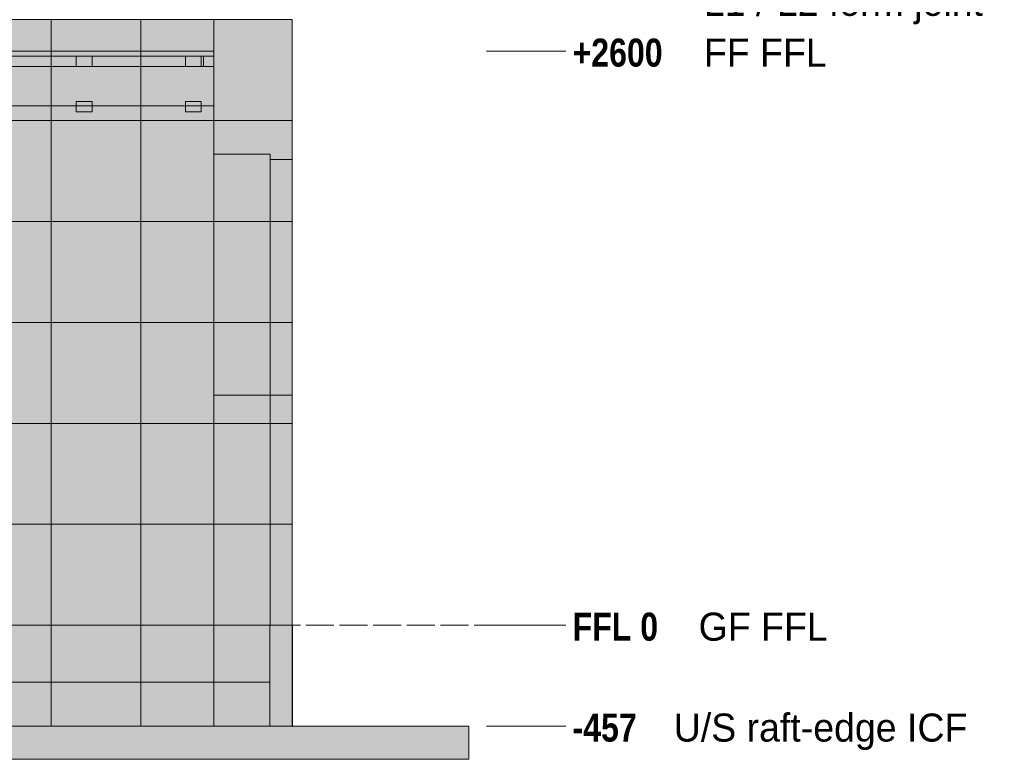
# Model space of a CAD drawing. Header units: millimetres. Extents: x 17 to 413, y 4 to 292.
# Tile 30 of 66: x 120 to 165, y 123 to 157. Entities that reach past the tile are written whole.
import ezdxf

# ---------------------------------------------------------------- set-up
doc = ezdxf.new("R2010")
doc.units = ezdxf.units.MM
doc.linetypes.add('DASHED', pattern=[1.524, 1.27, -0.254])
for name, color, linetype in [('FILL-BELOW', 7, 'Continuous'), ('FILL-EPS', 7, 'Continuous'), ('FILL-LIGHT', 7, 'Continuous'), ('FILL-TIMBER', 7, 'Continuous'), ('LINE-C_2E8C94', 7, 'Continuous'), ('LINE-C_337880', 7, 'Continuous'), ('LINE-INK', 7, 'Continuous'), ('LINE-STEEL', 7, 'Continuous'), ('LINE-STEEL-DASH', 7, 'DASHED'), ('LINE-STEEL_GREY', 7, 'Continuous'), ('LINE-TIMBER_DK', 7, 'Continuous'), ('TEXT-STEEL', 7, 'Continuous')]:
    doc.layers.add(name, color=color, linetype=linetype)
doc.styles.add('OpenSansCondensed-Bold', font='OpenSansCondensed-Bold.ttf')

msp = doc.modelspace()

# ---------------------------------------------------------------- hatches: boundary and pattern name
at = {"layer": 'FILL-BELOW', "true_color": 0x8c8c91}
h = msp.add_hatch(color=252, dxfattribs=at)
h.dxf.hatch_style = 1
h.paths.add_polyline_path([(56.098, 154.886), (56.098, 155.106), (80.098, 155.106), (104.098, 155.106), (128.099, 155.106), (128.901, 155.106), (128.901, 154.886), (128.099, 154.886), (104.098, 154.886), (80.098, 154.886), (56.098, 154.886)])
h = msp.add_hatch(color=252, dxfattribs=at)
h.dxf.hatch_style = 1
h.paths.add_polyline_path([(56.098, 155.106), (68.099, 155.106), (80.098, 155.106), (104.098, 155.106), (116.099, 155.106), (128.099, 155.106), (128.901, 155.106), (128.901, 154.886), (128.099, 154.886), (104.098, 154.886), (80.098, 154.886), (68.099, 154.886), (56.098, 154.886)])
h = msp.add_hatch(color=252, dxfattribs=at)
h.dxf.hatch_style = 1
h.paths.add_polyline_path([(56.098, 155.106), (68.099, 155.106), (92.099, 155.106), (116.099, 155.106), (128.099, 155.106), (128.901, 155.106), (128.901, 154.886), (116.099, 154.886), (92.099, 154.886), (68.099, 154.886), (56.098, 154.886)])
h = msp.add_hatch(color=252, dxfattribs=at)
h.dxf.hatch_style = 1
h.paths.add_polyline_path([(56.098, 155.106), (68.099, 155.106), (80.098, 155.106), (104.098, 155.106), (116.099, 155.106), (128.099, 155.106), (128.901, 155.106), (128.901, 154.886), (128.099, 154.886), (104.098, 154.886), (80.098, 154.886), (68.099, 154.886), (56.098, 154.886)])
h = msp.add_hatch(color=252, dxfattribs=at)
h.dxf.hatch_style = 1
h.paths.add_polyline_path([(56.098, 155.106), (68.099, 155.106), (92.099, 155.106), (116.099, 155.106), (128.099, 155.106), (128.901, 155.106), (128.901, 154.886), (116.099, 154.886), (92.099, 154.886), (68.099, 154.886), (56.098, 154.886)])
h = msp.add_hatch(color=252, dxfattribs=at)
h.dxf.hatch_style = 1
h.paths.add_polyline_path([(56.098, 155.106), (68.099, 155.106), (80.098, 155.106), (104.098, 155.106), (116.099, 155.106), (128.099, 155.106), (128.901, 155.106), (128.901, 154.886), (128.099, 154.886), (104.098, 154.886), (80.098, 154.886), (68.099, 154.886), (56.098, 154.886)])
h = msp.add_hatch(color=252, dxfattribs=at)
h.dxf.hatch_style = 1
h.paths.add_polyline_path([(56.098, 155.106), (68.099, 155.106), (92.099, 155.106), (116.099, 155.106), (128.099, 155.106), (128.901, 155.106), (128.901, 154.886), (116.099, 154.886), (92.099, 154.886), (68.099, 154.886), (56.098, 154.886)])
h = msp.add_hatch(color=252, dxfattribs=at)
h.dxf.hatch_style = 1
h.paths.add_polyline_path([(56.098, 155.106), (68.099, 155.106), (80.098, 155.106), (104.098, 155.106), (116.099, 155.106), (128.099, 155.106), (128.901, 155.106), (128.901, 154.886), (128.099, 154.886), (104.098, 154.886), (80.098, 154.886), (68.099, 154.886), (56.098, 154.886)])
h = msp.add_hatch(color=252, dxfattribs=at)
h.dxf.hatch_style = 1
h.paths.add_polyline_path([(56.098, 155.106), (68.099, 155.106), (92.099, 155.106), (116.099, 155.106), (128.099, 155.106), (128.901, 155.106), (128.901, 154.886), (116.099, 154.886), (92.099, 154.886), (68.099, 154.886), (56.098, 154.886)])
h = msp.add_hatch(color=252, dxfattribs=at)
h.dxf.hatch_style = 1
h.paths.add_polyline_path([(56.098, 155.106), (116.099, 155.106), (128.901, 155.106), (128.901, 154.886), (68.099, 154.886), (56.098, 154.886)])
h = msp.add_hatch(color=252, dxfattribs=at)
h.dxf.hatch_style = 1
h.paths.add_polyline_path([(56.098, 154.886), (56.098, 155.106), (80.098, 155.106), (104.098, 155.106), (128.099, 155.106), (128.901, 155.106), (128.901, 154.886), (128.099, 154.886), (104.098, 154.886), (80.098, 154.886), (56.098, 154.886)])
h = msp.add_hatch(color=252, dxfattribs=at)
h.dxf.hatch_style = 1
h.paths.add_polyline_path([(56.098, 155.106), (68.099, 155.106), (92.099, 155.106), (116.099, 155.106), (128.099, 155.106), (128.901, 155.106), (128.901, 154.886), (116.099, 154.886), (92.099, 154.886), (68.099, 154.886), (56.098, 154.886)])
h = msp.add_hatch(color=252, dxfattribs=at)
h.dxf.hatch_style = 1
h.paths.add_polyline_path([(56.098, 155.106), (68.099, 155.106), (80.098, 155.106), (104.098, 155.106), (116.099, 155.106), (128.099, 155.106), (128.901, 155.106), (128.901, 154.886), (128.099, 154.886), (104.098, 154.886), (80.098, 154.886), (68.099, 154.886), (56.098, 154.886)])
h = msp.add_hatch(color=252, dxfattribs=at)
h.dxf.hatch_style = 1
h.paths.add_polyline_path([(56.098, 155.106), (68.099, 155.106), (92.099, 155.106), (116.099, 155.106), (128.099, 155.106), (128.901, 155.106), (128.901, 154.886), (116.099, 154.886), (92.099, 154.886), (68.099, 154.886), (56.098, 154.886)])
h = msp.add_hatch(color=252, dxfattribs=at)
h.dxf.hatch_style = 1
h.paths.add_polyline_path([(56.098, 155.106), (68.099, 155.106), (80.098, 155.106), (104.098, 155.106), (116.099, 155.106), (128.099, 155.106), (128.901, 155.106), (128.901, 154.886), (128.099, 154.886), (104.098, 154.886), (80.098, 154.886), (68.099, 154.886), (56.098, 154.886)])
h = msp.add_hatch(color=252, dxfattribs=at)
h.dxf.hatch_style = 1
h.paths.add_polyline_path([(56.098, 155.106), (68.099, 155.106), (92.099, 155.106), (116.099, 155.106), (128.099, 155.106), (128.901, 155.106), (128.901, 154.886), (116.099, 154.886), (92.099, 154.886), (68.099, 154.886), (56.098, 154.886)])
h = msp.add_hatch(color=252, dxfattribs=at)
h.dxf.hatch_style = 1
h.paths.add_polyline_path([(56.098, 155.106), (68.099, 155.106), (80.098, 155.106), (104.098, 155.106), (116.099, 155.106), (128.099, 155.106), (128.901, 155.106), (128.901, 154.886), (128.099, 154.886), (104.098, 154.886), (80.098, 154.886), (68.099, 154.886), (56.098, 154.886)])
h = msp.add_hatch(color=252, dxfattribs=at)
h.dxf.hatch_style = 1
h.paths.add_polyline_path([(56.098, 155.106), (68.099, 155.106), (92.099, 155.106), (116.099, 155.106), (128.099, 155.106), (128.901, 155.106), (128.901, 154.886), (116.099, 154.886), (92.099, 154.886), (68.099, 154.886), (56.098, 154.886)])
h = msp.add_hatch(color=252, dxfattribs=at)
h.dxf.hatch_style = 1
h.paths.add_polyline_path([(56.098, 155.106), (68.099, 155.106), (80.098, 155.106), (104.098, 155.106), (116.099, 155.106), (128.099, 155.106), (128.901, 155.106), (128.901, 154.886), (128.099, 154.886), (104.098, 154.886), (80.098, 154.886), (68.099, 154.886), (56.098, 154.886)])
h = msp.add_hatch(color=252, dxfattribs=at)
h.dxf.hatch_style = 1
h.paths.add_polyline_path([(56.098, 155.106), (116.099, 155.106), (128.901, 155.106), (128.901, 154.886), (68.099, 154.886), (56.098, 154.886)])
h = msp.add_hatch(color=252, dxfattribs=at)
h.dxf.hatch_style = 1
h.paths.add_polyline_path([(95.322, 155.106), (116.099, 155.106), (128.099, 155.106), (128.901, 155.106), (128.901, 154.886), (116.099, 154.886), (104.098, 154.886), (95.322, 154.886)])
h = msp.add_hatch(color=252, dxfattribs=at)
h.dxf.hatch_style = 1
h.paths.add_polyline_path([(95.322, 155.106), (116.099, 155.106), (128.099, 155.106), (128.901, 155.106), (128.901, 154.886), (116.099, 154.886), (104.098, 154.886), (95.322, 154.886)])
at = {"layer": 'FILL-EPS', "true_color": 0xccffff}
h = msp.add_hatch(color=7, dxfattribs=at)
h.dxf.hatch_style = 1
h.paths.add_polyline_path([(56.098, 129.106), (56.098, 156.538), (128.901, 156.538), (128.901, 129.106)])
h = msp.add_hatch(color=7, dxfattribs=at)
h.dxf.hatch_style = 1
h.paths.add_polyline_path([(56.098, 156.538), (128.901, 156.538), (128.901, 129.106), (56.098, 129.106)])
h = msp.add_hatch(color=7, dxfattribs=at)
h.dxf.hatch_style = 1
h.paths.add_polyline_path([(56.101, 129.106), (56.101, 156.538), (128.899, 156.538), (128.899, 129.106)])
h = msp.add_hatch(color=7, dxfattribs=at)
h.dxf.hatch_style = 1
h.paths.add_polyline_path([(56.101, 156.538), (128.899, 156.538), (128.899, 129.106), (56.101, 129.106)])
h = msp.add_hatch(color=7, dxfattribs=at)
h.dxf.hatch_style = 1
h.paths.add_polyline_path([(56.101, 129.106), (56.101, 156.538), (128.899, 156.538), (128.899, 129.106)])
h = msp.add_hatch(color=7, dxfattribs=at)
h.dxf.hatch_style = 1
h.paths.add_polyline_path([(56.101, 156.538), (128.899, 156.538), (128.899, 129.106), (56.101, 129.106)])
h = msp.add_hatch(color=7, dxfattribs=at)
h.dxf.hatch_style = 1
h.paths.add_polyline_path([(128.899, 156.554), (128.901, 156.538), (132.457, 156.538), (132.457, 129.106), (128.901, 129.106), (128.899, 129.106), (128.899, 156.538), (128.899, 156.538), (128.899, 156.554)])
h = msp.add_hatch(color=7, dxfattribs=at)
h.dxf.hatch_style = 1
h.paths.add_polyline_path([(128.899, 129.106), (128.899, 156.538), (132.457, 156.538), (132.457, 129.106)])
h = msp.add_hatch(color=7, dxfattribs=at)
h.dxf.hatch_style = 1
h.paths.add_polyline_path([(128.899, 129.09), (128.899, 129.09), (128.899, 156.538), (128.901, 156.538), (132.457, 156.538), (132.457, 129.106), (128.901, 129.106)])
h = msp.add_hatch(color=7, dxfattribs=at)
h.dxf.hatch_style = 1
h.paths.add_polyline_path([(128.901, 156.538), (128.901, 156.522), (128.901, 156.522), (128.899, 156.522), (128.899, 156.522)])
h = msp.add_hatch(color=7, dxfattribs=at)
h.dxf.hatch_style = 1
h.paths.add_polyline_path([(128.899, 156.538), (132.457, 156.538), (132.457, 129.106), (128.899, 129.106)])
h = msp.add_hatch(color=7, dxfattribs=at)
h.dxf.hatch_style = 1
h.paths.add_polyline_path([(128.901, 129.106), (128.901, 156.538), (132.457, 156.538), (132.457, 129.106)])
h = msp.add_hatch(color=7, dxfattribs=at)
h.dxf.hatch_style = 1
h.paths.add_polyline_path([(128.901, 156.538), (132.457, 156.538), (132.457, 129.106), (128.901, 129.106)])
h = msp.add_hatch(color=7, dxfattribs=at)
h.dxf.hatch_style = 1
h.paths.add_polyline_path([(128.901, 150.447), (131.452, 150.447), (131.452, 139.524), (128.901, 139.524)])
h = msp.add_hatch(color=7, dxfattribs=at)
h.dxf.hatch_style = 1
h.paths.add_polyline_path([(128.901, 139.524), (128.901, 150.447), (131.452, 150.447), (131.452, 139.524)])
h = msp.add_hatch(color=7, dxfattribs=at)
h.dxf.hatch_style = 1
h.paths.add_polyline_path([(128.901, 150.447), (131.452, 150.447), (131.452, 139.524), (128.901, 139.524)])
h = msp.add_hatch(color=7, dxfattribs=at)
h.dxf.hatch_style = 1
h.paths.add_polyline_path([(128.901, 139.524), (128.901, 150.447), (131.452, 150.447), (131.452, 139.524)])
h = msp.add_hatch(color=7, dxfattribs=at)
h.dxf.hatch_style = 1
h.paths.add_polyline_path([(128.901, 150.447), (131.452, 150.447), (131.452, 129.106), (128.901, 129.106)])
h = msp.add_hatch(color=7, dxfattribs=at)
h.dxf.hatch_style = 1
h.paths.add_polyline_path([(128.901, 129.106), (128.901, 150.447), (131.452, 150.447), (131.452, 129.106)])
h = msp.add_hatch(color=7, dxfattribs=at)
h.dxf.hatch_style = 1
h.paths.add_polyline_path([(128.901, 150.447), (131.452, 150.447), (131.452, 129.106), (128.901, 129.106)])
h = msp.add_hatch(color=7, dxfattribs=at)
h.dxf.hatch_style = 1
h.paths.add_polyline_path([(128.901, 129.106), (128.901, 150.447), (131.452, 150.447), (131.452, 129.106)])
h = msp.add_hatch(color=7, dxfattribs=at)
h.dxf.hatch_style = 1
h.paths.add_polyline_path([(128.901, 150.447), (131.452, 150.447), (131.452, 139.524), (128.901, 139.524)])
h = msp.add_hatch(color=7, dxfattribs=at)
h.dxf.hatch_style = 1
h.paths.add_polyline_path([(128.901, 139.524), (128.901, 150.447), (131.452, 150.447), (131.452, 139.524)])
h = msp.add_hatch(color=7, dxfattribs=at)
h.dxf.hatch_style = 1
h.paths.add_polyline_path([(128.901, 150.447), (131.452, 150.447), (131.452, 139.524), (128.901, 139.524)])
h = msp.add_hatch(color=7, dxfattribs=at)
h.dxf.hatch_style = 1
h.paths.add_polyline_path([(128.901, 139.524), (128.901, 150.447), (131.452, 150.447), (131.452, 139.524)])
h = msp.add_hatch(color=7, dxfattribs=at)
h.dxf.hatch_style = 1
h.paths.add_polyline_path([(131.452, 150.197), (132.457, 150.197), (132.457, 139.524), (131.452, 139.524)])
h = msp.add_hatch(color=7, dxfattribs=at)
h.dxf.hatch_style = 1
h.paths.add_polyline_path([(131.452, 139.524), (131.452, 150.197), (132.457, 150.197), (132.457, 139.524)])
h = msp.add_hatch(color=7, dxfattribs=at)
h.dxf.hatch_style = 1
h.paths.add_polyline_path([(131.452, 150.197), (132.457, 150.197), (132.457, 139.524), (131.452, 139.524)])
h = msp.add_hatch(color=7, dxfattribs=at)
h.dxf.hatch_style = 1
h.paths.add_polyline_path([(131.452, 139.524), (131.452, 150.197), (132.457, 150.197), (132.457, 139.524)])
h = msp.add_hatch(color=7, dxfattribs=at)
h.dxf.hatch_style = 1
h.paths.add_polyline_path([(131.452, 150.197), (132.457, 150.197), (132.457, 129.106), (131.452, 129.106)])
h = msp.add_hatch(color=7, dxfattribs=at)
h.dxf.hatch_style = 1
h.paths.add_polyline_path([(131.452, 129.106), (131.452, 150.197), (132.457, 150.197), (132.457, 129.106)])
h = msp.add_hatch(color=7, dxfattribs=at)
h.dxf.hatch_style = 1
h.paths.add_polyline_path([(131.452, 150.197), (132.457, 150.197), (132.457, 129.106), (131.452, 129.106)])
h = msp.add_hatch(color=7, dxfattribs=at)
h.dxf.hatch_style = 1
h.paths.add_polyline_path([(131.452, 129.106), (131.452, 150.197), (132.457, 150.197), (132.457, 129.106)])
h = msp.add_hatch(color=7, dxfattribs=at)
h.dxf.hatch_style = 1
h.paths.add_polyline_path([(131.452, 150.197), (132.457, 150.197), (132.457, 139.524), (131.452, 139.524)])
h = msp.add_hatch(color=7, dxfattribs=at)
h.dxf.hatch_style = 1
h.paths.add_polyline_path([(131.452, 139.524), (131.452, 150.197), (132.457, 150.197), (132.457, 139.524)])
h = msp.add_hatch(color=7, dxfattribs=at)
h.dxf.hatch_style = 1
h.paths.add_polyline_path([(131.452, 150.197), (132.457, 150.197), (132.457, 139.524), (131.452, 139.524)])
h = msp.add_hatch(color=7, dxfattribs=at)
h.dxf.hatch_style = 1
h.paths.add_polyline_path([(131.452, 139.524), (131.452, 150.197), (132.457, 150.197), (132.457, 139.524)])
h = msp.add_hatch(color=7, dxfattribs=at)
h.dxf.hatch_style = 1
h.paths.add_polyline_path([(56.101, 124.534), (56.101, 129.106), (128.899, 129.106), (128.899, 124.534), (56.101, 124.534)])
h = msp.add_hatch(color=7, dxfattribs=at)
h.dxf.hatch_style = 1
h.paths.add_polyline_path([(56.101, 129.106), (57.096, 129.106), (57.116, 129.106), (128.899, 129.106), (128.899, 124.534), (57.116, 124.534), (56.101, 124.534)])
h = msp.add_hatch(color=7, dxfattribs=at)
h.dxf.hatch_style = 1
h.paths.add_polyline_path([(56.101, 124.534), (56.101, 129.106), (57.117, 129.106), (128.899, 129.106), (128.899, 124.534), (57.117, 124.534)])
h = msp.add_hatch(color=7, dxfattribs=at)
h.dxf.hatch_style = 1
h.paths.add_polyline_path([(56.101, 129.106), (128.899, 129.106), (128.899, 124.534), (56.101, 124.534)])
h = msp.add_hatch(color=7, dxfattribs=at)
h.dxf.hatch_style = 1
h.paths.add_polyline_path([(128.899, 124.534), (128.899, 129.106), (132.457, 129.106), (132.457, 124.534)])
h = msp.add_hatch(color=7, dxfattribs=at)
h.dxf.hatch_style = 1
h.paths.add_polyline_path([(128.899, 129.106), (131.441, 129.106), (131.441, 124.534), (128.899, 124.534)])
h = msp.add_hatch(color=7, dxfattribs=at)
h.dxf.hatch_style = 1
h.paths.add_polyline_path([(128.899, 124.534), (128.899, 129.106), (131.441, 129.106), (131.441, 124.534)])
h = msp.add_hatch(color=7, dxfattribs=at)
h.dxf.hatch_style = 1
h.paths.add_polyline_path([(128.899, 129.106), (132.457, 129.106), (132.457, 124.534), (128.899, 124.534)])
h = msp.add_hatch(color=7, dxfattribs=at)
h.dxf.hatch_style = 1
h.paths.add_polyline_path([(131.441, 129.106), (132.457, 129.106), (132.457, 124.534), (131.441, 124.534)])
h = msp.add_hatch(color=7, dxfattribs=at)
h.dxf.hatch_style = 1
h.paths.add_polyline_path([(131.441, 124.534), (131.441, 129.106), (132.457, 129.106), (132.457, 124.534)])
h = msp.add_hatch(color=7, dxfattribs=at)
h.dxf.hatch_style = 1
h.paths.add_polyline_path([(131.441, 129.106), (132.457, 129.106), (132.457, 124.534), (131.441, 124.534)])
h = msp.add_hatch(color=7, dxfattribs=at)
h.dxf.hatch_style = 1
h.paths.add_polyline_path([(131.441, 124.534), (131.441, 129.106), (132.457, 129.106), (132.457, 124.534)])
at = {"layer": 'FILL-EPS', "true_color": 0xc0f0f0}
h = msp.add_hatch(color=254, dxfattribs=at)
h.dxf.hatch_style = 1
h.paths.add_polyline_path([(132.457, 129.106), (132.457, 129.106), (132.457, 129.122), (132.46, 129.122), (132.46, 129.106), (132.466, 129.106), (132.466, 124.534), (132.466, 124.518), (132.46, 124.518), (132.46, 124.534), (132.457, 124.534), (132.457, 129.106)])
h = msp.add_hatch(color=254, dxfattribs=at)
h.dxf.hatch_style = 1
h.paths.add_polyline_path([(132.457, 124.534), (132.457, 129.106), (132.466, 129.106), (132.466, 124.534)])
at = {"layer": 'FILL-LIGHT', "true_color": 0xdbdbde}
h = msp.add_hatch(color=254, dxfattribs=at)
h.dxf.hatch_style = 1
h.paths.add_polyline_path([(53.559, 126.534), (53.559, 129.106), (131.441, 129.106), (131.441, 126.534)])
h = msp.add_hatch(color=254, dxfattribs=at)
h.dxf.hatch_style = 1
h.paths.add_polyline_path([(53.559, 129.106), (131.441, 129.106), (131.441, 126.534), (53.559, 126.534)])
h = msp.add_hatch(color=254, dxfattribs=at)
h.dxf.hatch_style = 1
h.paths.add_polyline_path([(44.542, 123.034), (44.542, 124.534), (140.458, 124.534), (140.458, 123.034)])
h = msp.add_hatch(color=254, dxfattribs=at)
h.dxf.hatch_style = 1
h.paths.add_polyline_path([(44.542, 124.534), (140.458, 124.534), (140.458, 123.034), (44.542, 123.034)])
at = {"layer": 'FILL-TIMBER', "true_color": 0xedd6a8}
h = msp.add_hatch(color=41, dxfattribs=at)
h.dxf.hatch_style = 1
h.paths.add_polyline_path([(56.098, 154.886), (56.569, 154.886), (56.569, 154.416), (128.431, 154.416), (128.431, 154.886), (128.901, 154.886), (128.901, 154.416), (128.901, 153.386), (128.901, 152.636), (56.098, 152.636)])
h = msp.add_hatch(color=41, dxfattribs=at)
h.dxf.hatch_style = 1
h.paths.add_polyline_path([(56.098, 153.386), (56.098, 154.416), (56.098, 154.886), (56.569, 154.886), (56.569, 154.416), (128.431, 154.416), (128.431, 154.886), (128.901, 154.886), (128.901, 152.636), (56.098, 152.636)])
h = msp.add_hatch(color=41, dxfattribs=at)
h.dxf.hatch_style = 1
h.paths.add_polyline_path([(95.322, 154.416), (128.431, 154.416), (128.431, 154.886), (128.901, 154.886), (128.901, 152.636), (95.322, 152.636)])
h = msp.add_hatch(color=41, dxfattribs=at)
h.dxf.hatch_style = 1
h.paths.add_polyline_path([(95.322, 152.636), (95.322, 154.416), (128.431, 154.416), (128.431, 154.886), (128.901, 154.886), (128.901, 154.416), (128.901, 153.386), (128.901, 152.636)])
h = msp.add_hatch(color=41, dxfattribs=at)
h.dxf.hatch_style = 1
h.paths.add_polyline_path([(122.668, 154.416), (122.668, 154.886), (123.388, 154.886), (123.388, 154.416)])
h = msp.add_hatch(color=41, dxfattribs=at)
h.dxf.hatch_style = 1
h.paths.add_polyline_path([(122.668, 154.886), (123.388, 154.886), (123.388, 154.416), (122.668, 154.416)])
h = msp.add_hatch(color=41, dxfattribs=at)
h.dxf.hatch_style = 1
h.paths.add_polyline_path([(122.668, 154.416), (122.668, 154.886), (123.388, 154.886), (123.388, 154.416)])
h = msp.add_hatch(color=41, dxfattribs=at)
h.dxf.hatch_style = 1
h.paths.add_polyline_path([(122.668, 154.886), (123.388, 154.886), (123.388, 154.416), (122.668, 154.416)])
h = msp.add_hatch(color=41, dxfattribs=at)
h.dxf.hatch_style = 1
h.paths.add_polyline_path([(122.668, 154.416), (122.668, 154.886), (123.388, 154.886), (123.388, 154.416)])
h = msp.add_hatch(color=41, dxfattribs=at)
h.dxf.hatch_style = 1
h.paths.add_polyline_path([(122.668, 154.416), (122.668, 154.886), (123.388, 154.886), (123.388, 154.416)])
h = msp.add_hatch(color=41, dxfattribs=at)
h.dxf.hatch_style = 1
h.paths.add_polyline_path([(122.668, 154.886), (123.388, 154.886), (123.388, 154.416), (122.668, 154.416)])
h = msp.add_hatch(color=41, dxfattribs=at)
h.dxf.hatch_style = 1
h.paths.add_polyline_path([(127.612, 154.416), (127.612, 154.886), (128.332, 154.886), (128.332, 154.416)])
h = msp.add_hatch(color=41, dxfattribs=at)
h.dxf.hatch_style = 1
h.paths.add_polyline_path([(127.612, 154.886), (128.332, 154.886), (128.332, 154.416), (127.612, 154.416)])
h = msp.add_hatch(color=41, dxfattribs=at)
h.dxf.hatch_style = 1
h.paths.add_polyline_path([(127.612, 154.416), (127.612, 154.886), (128.332, 154.886), (128.332, 154.416)])
h = msp.add_hatch(color=41, dxfattribs=at)
h.dxf.hatch_style = 1
h.paths.add_polyline_path([(127.612, 154.886), (128.332, 154.886), (128.332, 154.416), (127.612, 154.416)])
h = msp.add_hatch(color=41, dxfattribs=at)
h.dxf.hatch_style = 1
h.paths.add_polyline_path([(127.612, 154.416), (127.612, 154.886), (128.332, 154.886), (128.332, 154.416)])
h = msp.add_hatch(color=41, dxfattribs=at)
h.dxf.hatch_style = 1
h.paths.add_polyline_path([(127.612, 154.416), (127.612, 154.886), (128.332, 154.886), (128.332, 154.416)])
h = msp.add_hatch(color=41, dxfattribs=at)
h.dxf.hatch_style = 1
h.paths.add_polyline_path([(127.612, 154.886), (128.332, 154.886), (128.332, 154.416), (127.612, 154.416)])
h = msp.add_hatch(color=41, dxfattribs=at)
h.dxf.hatch_style = 1
h.paths.add_polyline_path([(56.098, 154.416), (128.901, 154.416), (128.901, 152.636), (56.098, 152.636)])
h = msp.add_hatch(color=41, dxfattribs=at)
h.dxf.hatch_style = 1
h.paths.add_polyline_path([(56.098, 152.636), (56.098, 154.416), (128.901, 154.416), (128.901, 152.636)])
h = msp.add_hatch(color=41, dxfattribs=at)
h.dxf.hatch_style = 1
h.paths.add_polyline_path([(95.322, 152.636), (95.322, 154.416), (128.901, 154.416), (128.901, 152.636)])
h = msp.add_hatch(color=41, dxfattribs=at)
h.dxf.hatch_style = 1
h.paths.add_polyline_path([(95.322, 154.416), (128.901, 154.416), (128.901, 152.636), (95.322, 152.636)])
h = msp.add_hatch(color=41, dxfattribs=at)
h.dxf.hatch_style = 1
h.paths.add_polyline_path([(122.668, 152.356), (122.668, 152.826), (123.388, 152.826), (123.388, 152.356)])
h = msp.add_hatch(color=41, dxfattribs=at)
h.dxf.hatch_style = 1
h.paths.add_polyline_path([(122.668, 152.826), (123.388, 152.826), (123.388, 152.356), (122.668, 152.356)])
h = msp.add_hatch(color=41, dxfattribs=at)
h.dxf.hatch_style = 1
h.paths.add_polyline_path([(122.668, 152.356), (122.668, 152.826), (123.388, 152.826), (123.388, 152.356)])
h = msp.add_hatch(color=41, dxfattribs=at)
h.dxf.hatch_style = 1
h.paths.add_polyline_path([(122.668, 152.826), (123.388, 152.826), (123.388, 152.356), (122.668, 152.356)])
h = msp.add_hatch(color=41, dxfattribs=at)
h.dxf.hatch_style = 1
h.paths.add_polyline_path([(122.668, 152.356), (122.668, 152.826), (123.388, 152.826), (123.388, 152.356)])
h = msp.add_hatch(color=41, dxfattribs=at)
h.dxf.hatch_style = 1
h.paths.add_polyline_path([(122.668, 152.356), (122.668, 152.826), (123.388, 152.826), (123.388, 152.356)])
h = msp.add_hatch(color=41, dxfattribs=at)
h.dxf.hatch_style = 1
h.paths.add_polyline_path([(122.668, 152.826), (123.388, 152.826), (123.388, 152.356), (122.668, 152.356)])
h = msp.add_hatch(color=41, dxfattribs=at)
h.dxf.hatch_style = 1
h.paths.add_polyline_path([(127.612, 152.356), (127.612, 152.826), (128.332, 152.826), (128.332, 152.356)])
h = msp.add_hatch(color=41, dxfattribs=at)
h.dxf.hatch_style = 1
h.paths.add_polyline_path([(127.612, 152.826), (128.332, 152.826), (128.332, 152.356), (127.612, 152.356)])
h = msp.add_hatch(color=41, dxfattribs=at)
h.dxf.hatch_style = 1
h.paths.add_polyline_path([(127.612, 152.356), (127.612, 152.826), (128.332, 152.826), (128.332, 152.356)])
h = msp.add_hatch(color=41, dxfattribs=at)
h.dxf.hatch_style = 1
h.paths.add_polyline_path([(127.612, 152.826), (128.332, 152.826), (128.332, 152.356), (127.612, 152.356)])
h = msp.add_hatch(color=41, dxfattribs=at)
h.dxf.hatch_style = 1
h.paths.add_polyline_path([(127.612, 152.356), (127.612, 152.826), (128.332, 152.826), (128.332, 152.356)])
h = msp.add_hatch(color=41, dxfattribs=at)
h.dxf.hatch_style = 1
h.paths.add_polyline_path([(127.612, 152.356), (127.612, 152.826), (128.332, 152.826), (128.332, 152.356)])
h = msp.add_hatch(color=41, dxfattribs=at)
h.dxf.hatch_style = 1
h.paths.add_polyline_path([(127.612, 152.826), (128.332, 152.826), (128.332, 152.356), (127.612, 152.356)])

# ---------------------------------------------------------------- linework, layer by layer
at = {"layer": 'LINE-C_2E8C94', "lineweight": 5}
for points in [[(56.098, 129.106), (56.098, 156.538), (128.901, 156.538), (128.901, 156.538), (128.901, 156.538), (128.901, 129.106)], [(56.098, 156.538), (128.901, 156.538), (128.901, 129.106), (56.098, 129.106)], [(56.101, 129.106), (56.101, 129.106), (56.101, 156.538), (128.899, 156.538), (128.899, 156.538), (128.899, 156.538), (128.899, 129.106)], [(56.101, 156.538), (128.899, 156.538), (128.899, 129.106), (128.899, 129.106), (128.899, 129.106), (56.101, 129.106)], [(56.101, 129.106), (56.101, 129.106), (56.101, 156.538), (128.899, 156.538), (128.899, 156.538), (128.899, 156.538), (128.899, 129.106)], [(56.101, 156.538), (128.899, 156.538), (128.899, 129.106), (128.899, 129.106), (128.899, 129.106), (56.101, 129.106)], [(128.899, 156.554), (128.901, 156.538), (132.457, 156.538), (132.457, 129.106), (132.457, 129.106), (132.457, 129.106), (128.901, 129.106), (128.901, 129.106), (128.901, 129.106), (128.899, 129.106), (128.899, 156.538), (128.899, 156.538), (128.899, 156.538), (128.899, 156.554)], [(128.899, 129.106), (128.899, 156.538), (132.457, 156.538), (132.457, 129.106)], [(128.899, 129.09), (128.899, 129.09), (128.899, 156.538), (128.901, 156.538), (128.901, 156.538), (128.901, 156.538), (132.457, 156.538), (132.457, 156.538), (132.457, 129.106), (128.901, 129.106)], [(128.901, 156.538), (128.901, 156.522), (128.901, 156.522), (128.899, 156.522), (128.899, 156.522)], [(128.899, 156.538), (132.457, 156.538), (132.457, 129.106), (128.899, 129.106)], [(128.901, 129.106), (128.901, 129.106), (128.901, 156.538), (132.457, 156.538), (132.457, 156.538), (132.457, 129.106)], [(128.901, 156.538), (132.457, 156.538), (132.457, 129.106), (132.457, 129.106), (128.901, 129.106), (128.901, 156.538)], [(128.901, 150.447), (131.452, 150.447), (131.452, 139.524), (128.901, 139.524)], [(128.901, 139.524), (128.901, 150.447), (131.452, 150.447), (131.452, 139.524)], [(128.901, 150.447), (131.452, 150.447), (131.452, 139.524), (128.901, 139.524)], [(128.901, 139.524), (128.901, 150.447), (131.452, 150.447), (131.452, 139.524)], [(128.901, 150.447), (131.452, 150.447), (131.452, 129.106), (128.901, 129.106)], [(128.901, 129.106), (128.901, 150.447), (131.452, 150.447), (131.452, 129.106)], [(128.901, 150.447), (131.452, 150.447), (131.452, 129.106), (128.901, 129.106)], [(128.901, 129.106), (128.901, 150.447), (131.452, 150.447), (131.452, 129.106)], [(128.901, 150.447), (131.452, 150.447), (131.452, 139.524), (128.901, 139.524)], [(128.901, 139.524), (128.901, 150.447), (131.452, 150.447), (131.452, 139.524)], [(128.901, 150.447), (131.452, 150.447), (131.452, 139.524), (128.901, 139.524)], [(128.901, 139.524), (128.901, 150.447), (131.452, 150.447), (131.452, 139.524)], [(131.452, 150.197), (132.457, 150.197), (132.457, 139.524), (132.457, 139.524), (131.452, 139.524), (131.452, 150.197)], [(131.452, 139.524), (131.452, 139.524), (131.452, 150.197), (132.457, 150.197), (132.457, 150.197), (132.457, 139.524)], [(131.452, 150.197), (132.457, 150.197), (132.457, 139.524), (132.457, 139.524), (131.452, 139.524), (131.452, 150.197)], [(131.452, 139.524), (131.452, 139.524), (131.452, 150.197), (132.457, 150.197), (132.457, 150.197), (132.457, 139.524)], [(131.452, 150.197), (132.457, 150.197), (132.457, 129.106), (132.457, 129.106), (131.452, 129.106)], [(131.452, 129.106), (131.452, 129.106), (131.452, 150.197), (132.457, 150.197), (132.457, 129.106)], [(131.452, 150.197), (132.457, 150.197), (132.457, 129.106), (132.457, 129.106), (131.452, 129.106)], [(131.452, 129.106), (131.452, 129.106), (131.452, 150.197), (132.457, 150.197), (132.457, 129.106)], [(131.452, 150.197), (132.457, 150.197), (132.457, 139.524), (132.457, 139.524), (131.452, 139.524), (131.452, 150.197)], [(131.452, 139.524), (131.452, 139.524), (131.452, 150.197), (132.457, 150.197), (132.457, 150.197), (132.457, 139.524)], [(131.452, 150.197), (132.457, 150.197), (132.457, 139.524), (132.457, 139.524), (131.452, 139.524), (131.452, 150.197)], [(131.452, 139.524), (131.452, 139.524), (131.452, 150.197), (132.457, 150.197), (132.457, 150.197), (132.457, 139.524)], [(56.101, 124.534), (56.101, 124.534), (56.101, 129.106), (128.899, 129.106), (128.899, 129.106), (128.899, 124.534), (56.101, 124.534), (56.101, 124.534)], [(56.101, 129.106), (56.101, 129.106), (56.101, 129.106), (56.101, 129.106), (57.096, 129.106), (57.116, 129.106), (57.116, 129.106), (128.899, 129.106), (128.899, 124.534), (57.116, 124.534), (57.116, 124.534), (57.116, 124.534), (56.101, 124.534)], [(56.101, 124.534), (56.101, 124.534), (56.101, 129.106), (57.117, 129.106), (57.117, 129.106), (128.899, 129.106), (128.899, 129.106), (128.899, 124.534), (57.117, 124.534), (57.117, 124.534)], [(56.101, 129.106), (128.899, 129.106), (128.899, 124.534), (56.101, 124.534)], [(128.899, 124.534), (128.899, 129.106), (132.457, 129.106), (132.457, 129.106), (132.457, 124.534)], [(128.899, 129.106), (131.441, 129.106), (131.441, 124.534), (131.441, 124.534), (128.899, 124.534), (128.899, 129.106)], [(128.899, 124.534), (128.899, 124.534), (128.899, 129.106), (131.441, 129.106), (131.441, 129.106), (131.441, 124.534)], [(128.899, 129.106), (132.457, 129.106), (132.457, 124.534), (128.899, 124.534)], [(131.441, 129.106), (132.457, 129.106), (132.457, 124.534), (132.457, 124.534), (131.441, 124.534), (131.441, 129.106)], [(131.441, 124.534), (131.441, 124.534), (131.441, 129.106), (132.457, 129.106), (132.457, 129.106), (132.457, 124.534)], [(131.441, 129.106), (132.457, 129.106), (132.457, 124.534), (132.457, 124.534), (131.441, 124.534), (131.441, 129.106)], [(131.441, 124.534), (131.441, 129.106), (132.457, 129.106), (132.457, 124.534)], [(132.457, 129.106), (132.457, 129.106), (132.457, 129.122), (132.46, 129.122), (132.46, 129.106), (132.466, 129.106), (132.466, 124.534), (132.466, 124.534), (132.466, 124.518), (132.46, 124.518), (132.46, 124.534), (132.457, 124.534), (132.457, 129.106)], [(132.457, 124.534), (132.457, 124.534), (132.457, 124.534), (132.457, 129.106), (132.466, 129.106), (132.466, 129.106), (132.466, 124.534), (132.457, 124.534)]]:
    msp.add_lwpolyline(points, close=True, dxfattribs=at)
at = {"layer": 'LINE-C_337880', "lineweight": 5}
for p, q in [((121.535, 151.966), (121.535, 156.528)), ((121.535, 151.966), (121.535, 156.528)), ((125.6, 151.966), (125.6, 156.528)), ((125.6, 151.966), (125.6, 156.528)), ((101.216, 151.966), (121.535, 151.966)), ((101.216, 151.966), (121.535, 151.966)), ((101.216, 151.966), (121.535, 151.966)), ((101.216, 151.966), (121.535, 151.966)), ((108.93, 151.966), (128.892, 151.966)), ((108.93, 151.966), (128.892, 151.966)), ((121.535, 151.966), (125.6, 151.966)), ((121.535, 151.966), (125.6, 151.966)), ((121.535, 147.394), (121.535, 151.966)), ((121.535, 151.966), (125.6, 151.966)), ((121.535, 147.394), (121.535, 151.966)), ((121.535, 151.966), (125.6, 151.966)), ((125.6, 147.394), (125.6, 151.966)), ((125.6, 151.966), (128.889, 151.966)), ((125.6, 147.394), (125.6, 151.966)), ((125.6, 151.966), (128.889, 151.966)), ((125.6, 151.966), (128.889, 151.966)), ((125.6, 151.966), (128.889, 151.966)), ((128.909, 151.966), (132.447, 151.966)), ((128.909, 151.966), (132.447, 151.966)), ((128.909, 151.966), (132.447, 151.966)), ((128.909, 151.966), (132.447, 151.966)), ((128.911, 151.966), (132.447, 151.966)), ((128.911, 151.966), (132.447, 151.966)), ((101.216, 147.394), (121.535, 147.394)), ((101.216, 147.394), (121.535, 147.394)), ((101.216, 147.394), (121.535, 147.394)), ((101.216, 147.394), (121.535, 147.394)), ((108.93, 147.394), (128.892, 147.394)), ((108.93, 147.394), (128.892, 147.394)), ((121.535, 142.822), (121.535, 147.394)), ((121.535, 147.394), (125.6, 147.394)), ((121.535, 142.822), (121.535, 147.394)), ((121.535, 147.394), (125.6, 147.394)), ((121.535, 147.394), (125.6, 147.394)), ((121.535, 147.394), (125.6, 147.394)), ((125.6, 147.394), (128.889, 147.394)), ((125.6, 147.394), (128.889, 147.394)), ((125.6, 142.822), (125.6, 147.394)), ((125.6, 147.394), (128.889, 147.394)), ((125.6, 142.822), (125.6, 147.394)), ((125.6, 147.394), (128.889, 147.394)), ((128.909, 147.394), (132.447, 147.394)), ((128.909, 147.394), (132.447, 147.394)), ((128.909, 147.394), (132.447, 147.394)), ((128.909, 147.394), (132.447, 147.394)), ((128.911, 147.394), (132.447, 147.394)), ((128.911, 147.394), (131.442, 147.394)), ((128.911, 147.394), (131.442, 147.394)), ((128.911, 147.394), (131.442, 147.394)), ((128.911, 147.394), (131.442, 147.394)), ((128.911, 147.394), (131.442, 147.394)), ((128.911, 147.394), (131.442, 147.394)), ((128.911, 147.394), (131.442, 147.394)), ((128.911, 147.394), (131.442, 147.394)), ((128.911, 147.394), (131.442, 147.394)), ((128.911, 147.394), (131.442, 147.394)), ((128.911, 147.394), (131.442, 147.394)), ((128.911, 147.394), (131.442, 147.394)), ((128.911, 147.394), (132.447, 147.394)), ((131.462, 147.394), (132.447, 147.394)), ((131.462, 147.394), (132.447, 147.394)), ((131.462, 147.394), (132.447, 147.394)), ((131.462, 147.394), (132.447, 147.394)), ((131.462, 147.394), (132.447, 147.394)), ((131.462, 147.394), (132.447, 147.394)), ((131.462, 147.394), (132.447, 147.394)), ((131.462, 147.394), (132.447, 147.394)), ((131.462, 147.394), (132.447, 147.394)), ((131.462, 147.394), (132.447, 147.394)), ((131.462, 147.394), (132.447, 147.394)), ((131.462, 147.394), (132.447, 147.394)), ((101.216, 142.822), (121.535, 142.822)), ((101.216, 142.822), (121.535, 142.822)), ((101.216, 142.822), (121.535, 142.822)), ((101.216, 142.822), (121.535, 142.822)), ((108.93, 142.822), (128.892, 142.822)), ((108.93, 142.822), (128.892, 142.822)), ((121.535, 142.822), (125.6, 142.822)), ((121.535, 142.822), (125.6, 142.822)), ((121.535, 138.25), (121.535, 142.822)), ((121.535, 142.822), (125.6, 142.822)), ((121.535, 138.25), (121.535, 142.822)), ((121.535, 142.822), (125.6, 142.822)), ((125.6, 138.25), (125.6, 142.822)), ((125.6, 142.822), (128.889, 142.822)), ((125.6, 138.25), (125.6, 142.822)), ((125.6, 142.822), (128.889, 142.822)), ((125.6, 142.822), (128.889, 142.822)), ((125.6, 142.822), (128.889, 142.822)), ((128.909, 142.822), (132.447, 142.822)), ((128.909, 142.822), (132.447, 142.822)), ((128.909, 142.822), (132.447, 142.822)), ((128.909, 142.822), (132.447, 142.822)), ((128.911, 142.822), (132.447, 142.822)), ((128.911, 142.822), (131.442, 142.822)), ((128.911, 142.822), (131.442, 142.822)), ((128.911, 142.822), (131.442, 142.822)), ((128.911, 142.822), (131.442, 142.822)), ((128.911, 142.822), (131.442, 142.822)), ((128.911, 142.822), (131.442, 142.822)), ((128.911, 142.822), (131.442, 142.822)), ((128.911, 142.822), (131.442, 142.822)), ((128.911, 142.822), (131.442, 142.822)), ((128.911, 142.822), (131.442, 142.822)), ((128.911, 142.822), (131.442, 142.822)), ((128.911, 142.822), (131.442, 142.822)), ((128.911, 142.822), (132.447, 142.822)), ((131.462, 142.822), (132.447, 142.822)), ((131.462, 142.822), (132.447, 142.822)), ((131.462, 142.822), (132.447, 142.822)), ((131.462, 142.822), (132.447, 142.822)), ((131.462, 142.822), (132.447, 142.822)), ((131.462, 142.822), (132.447, 142.822)), ((131.462, 142.822), (132.447, 142.822)), ((131.462, 142.822), (132.447, 142.822)), ((131.462, 142.822), (132.447, 142.822)), ((131.462, 142.822), (132.447, 142.822)), ((131.462, 142.822), (132.447, 142.822)), ((131.462, 142.822), (132.447, 142.822)), ((101.216, 138.25), (121.535, 138.25)), ((101.216, 138.25), (121.535, 138.25)), ((101.216, 138.25), (121.535, 138.25)), ((101.216, 138.25), (121.535, 138.25)), ((108.93, 138.25), (128.892, 138.25)), ((108.93, 138.25), (128.892, 138.25)), ((121.535, 133.678), (121.535, 138.25)), ((121.535, 138.25), (125.6, 138.25)), ((121.535, 133.678), (121.535, 138.25)), ((121.535, 138.25), (125.6, 138.25)), ((121.535, 138.25), (125.6, 138.25)), ((121.535, 138.25), (125.6, 138.25)), ((125.6, 138.25), (128.889, 138.25)), ((125.6, 138.25), (128.889, 138.25)), ((125.6, 133.678), (125.6, 138.25)), ((125.6, 138.25), (128.889, 138.25)), ((125.6, 133.678), (125.6, 138.25)), ((125.6, 138.25), (128.889, 138.25)), ((128.909, 138.25), (132.447, 138.25)), ((128.909, 138.25), (132.447, 138.25)), ((128.909, 138.25), (132.447, 138.25)), ((128.909, 138.25), (132.447, 138.25)), ((128.911, 138.25), (132.447, 138.25)), ((128.911, 138.25), (131.442, 138.25)), ((128.911, 138.25), (131.442, 138.25)), ((128.911, 138.25), (131.442, 138.25)), ((128.911, 138.25), (131.442, 138.25)), ((128.911, 138.25), (132.447, 138.25)), ((131.462, 138.25), (132.447, 138.25)), ((131.462, 138.25), (132.447, 138.25)), ((131.462, 138.25), (132.447, 138.25)), ((131.462, 138.25), (132.447, 138.25)), ((101.216, 133.678), (121.535, 133.678)), ((101.216, 133.678), (121.535, 133.678)), ((101.216, 133.678), (121.535, 133.678)), ((101.216, 133.678), (121.535, 133.678)), ((108.93, 133.678), (128.892, 133.678)), ((108.93, 133.678), (128.892, 133.678)), ((121.535, 133.678), (125.6, 133.678)), ((121.535, 133.678), (125.6, 133.678)), ((121.535, 129.116), (121.535, 133.678)), ((121.535, 133.678), (125.6, 133.678)), ((121.535, 129.116), (121.535, 133.678)), ((121.535, 133.678), (125.6, 133.678)), ((125.6, 129.116), (125.6, 133.678)), ((125.6, 133.678), (128.889, 133.678)), ((125.6, 129.116), (125.6, 133.678)), ((125.6, 133.678), (128.889, 133.678)), ((125.6, 133.678), (128.889, 133.678)), ((125.6, 133.678), (128.889, 133.678)), ((128.909, 133.678), (132.447, 133.678)), ((128.909, 133.678), (132.447, 133.678)), ((128.909, 133.678), (132.447, 133.678)), ((128.909, 133.678), (132.447, 133.678)), ((128.911, 133.678), (132.447, 133.678)), ((128.911, 133.678), (131.442, 133.678)), ((128.911, 133.678), (131.442, 133.678)), ((128.911, 133.678), (131.442, 133.678)), ((128.911, 133.678), (131.442, 133.678)), ((128.911, 133.678), (132.447, 133.678)), ((131.462, 133.678), (132.447, 133.678)), ((131.462, 133.678), (132.447, 133.678)), ((131.462, 133.678), (132.447, 133.678)), ((131.462, 133.678), (132.447, 133.678)), ((121.535, 124.544), (121.535, 129.096)), ((121.535, 124.544), (121.535, 129.096)), ((125.6, 124.544), (125.6, 129.096)), ((125.6, 124.544), (125.6, 129.096))]:
    msp.add_line(p, q, dxfattribs=at)
at = {"layer": 'LINE-INK', "lineweight": 5}
for points in [[(56.098, 154.886), (56.098, 154.886), (56.098, 155.106), (80.098, 155.106), (80.098, 155.106), (104.098, 155.106), (104.098, 155.106), (128.099, 155.106), (128.099, 155.106), (128.901, 155.106), (128.901, 154.886), (128.099, 154.886), (104.098, 154.886), (104.098, 154.886), (80.098, 154.886), (80.098, 154.886), (56.098, 154.886), (56.098, 154.886)], [(56.098, 155.106), (68.099, 155.106), (80.098, 155.106), (104.098, 155.106), (116.099, 155.106), (128.099, 155.106), (128.901, 155.106), (128.901, 154.886), (128.099, 154.886), (104.098, 154.886), (80.098, 154.886), (68.099, 154.886), (56.098, 154.886)], [(56.098, 155.106), (68.099, 155.106), (92.099, 155.106), (116.099, 155.106), (128.099, 155.106), (128.901, 155.106), (128.901, 154.886), (116.099, 154.886), (92.099, 154.886), (68.099, 154.886), (56.098, 154.886)], [(56.098, 155.106), (68.099, 155.106), (80.098, 155.106), (104.098, 155.106), (116.099, 155.106), (128.099, 155.106), (128.901, 155.106), (128.901, 154.886), (128.099, 154.886), (104.098, 154.886), (80.098, 154.886), (68.099, 154.886), (56.098, 154.886)], [(56.098, 155.106), (68.099, 155.106), (92.099, 155.106), (116.099, 155.106), (128.099, 155.106), (128.901, 155.106), (128.901, 154.886), (116.099, 154.886), (92.099, 154.886), (68.099, 154.886), (56.098, 154.886)], [(56.098, 155.106), (68.099, 155.106), (80.098, 155.106), (104.098, 155.106), (116.099, 155.106), (128.099, 155.106), (128.901, 155.106), (128.901, 154.886), (128.099, 154.886), (104.098, 154.886), (80.098, 154.886), (68.099, 154.886), (56.098, 154.886)], [(56.098, 155.106), (68.099, 155.106), (92.099, 155.106), (116.099, 155.106), (128.099, 155.106), (128.901, 155.106), (128.901, 154.886), (116.099, 154.886), (92.099, 154.886), (68.099, 154.886), (56.098, 154.886)], [(56.098, 155.106), (68.099, 155.106), (80.098, 155.106), (104.098, 155.106), (116.099, 155.106), (128.099, 155.106), (128.901, 155.106), (128.901, 154.886), (128.099, 154.886), (104.098, 154.886), (80.098, 154.886), (68.099, 154.886), (56.098, 154.886)], [(56.098, 155.106), (68.099, 155.106), (92.099, 155.106), (116.099, 155.106), (128.099, 155.106), (128.901, 155.106), (128.901, 154.886), (116.099, 154.886), (92.099, 154.886), (68.099, 154.886), (56.098, 154.886)], [(56.098, 155.106), (116.099, 155.106), (128.901, 155.106), (128.901, 154.886), (68.099, 154.886), (56.098, 154.886)], [(56.098, 154.886), (56.098, 154.886), (56.098, 155.106), (80.098, 155.106), (80.098, 155.106), (104.098, 155.106), (104.098, 155.106), (128.099, 155.106), (128.099, 155.106), (128.901, 155.106), (128.901, 154.886), (128.099, 154.886), (104.098, 154.886), (104.098, 154.886), (80.098, 154.886), (80.098, 154.886), (56.098, 154.886), (56.098, 154.886)], [(56.098, 155.106), (68.099, 155.106), (92.099, 155.106), (116.099, 155.106), (128.099, 155.106), (128.901, 155.106), (128.901, 154.886), (116.099, 154.886), (92.099, 154.886), (68.099, 154.886), (56.098, 154.886)], [(56.098, 155.106), (68.099, 155.106), (80.098, 155.106), (104.098, 155.106), (116.099, 155.106), (128.099, 155.106), (128.901, 155.106), (128.901, 154.886), (128.099, 154.886), (104.098, 154.886), (80.098, 154.886), (68.099, 154.886), (56.098, 154.886)], [(56.098, 155.106), (68.099, 155.106), (92.099, 155.106), (116.099, 155.106), (128.099, 155.106), (128.901, 155.106), (128.901, 154.886), (116.099, 154.886), (92.099, 154.886), (68.099, 154.886), (56.098, 154.886)], [(56.098, 155.106), (68.099, 155.106), (80.098, 155.106), (104.098, 155.106), (116.099, 155.106), (128.099, 155.106), (128.901, 155.106), (128.901, 154.886), (128.099, 154.886), (104.098, 154.886), (80.098, 154.886), (68.099, 154.886), (56.098, 154.886)], [(56.098, 155.106), (68.099, 155.106), (92.099, 155.106), (116.099, 155.106), (128.099, 155.106), (128.901, 155.106), (128.901, 154.886), (116.099, 154.886), (92.099, 154.886), (68.099, 154.886), (56.098, 154.886)], [(56.098, 155.106), (68.099, 155.106), (80.098, 155.106), (104.098, 155.106), (116.099, 155.106), (128.099, 155.106), (128.901, 155.106), (128.901, 154.886), (128.099, 154.886), (104.098, 154.886), (80.098, 154.886), (68.099, 154.886), (56.098, 154.886)], [(56.098, 155.106), (68.099, 155.106), (92.099, 155.106), (116.099, 155.106), (128.099, 155.106), (128.901, 155.106), (128.901, 154.886), (116.099, 154.886), (92.099, 154.886), (68.099, 154.886), (56.098, 154.886)], [(56.098, 155.106), (68.099, 155.106), (80.098, 155.106), (104.098, 155.106), (116.099, 155.106), (128.099, 155.106), (128.901, 155.106), (128.901, 154.886), (128.099, 154.886), (104.098, 154.886), (80.098, 154.886), (68.099, 154.886), (56.098, 154.886)], [(56.098, 155.106), (116.099, 155.106), (128.901, 155.106), (128.901, 154.886), (68.099, 154.886), (56.098, 154.886)], [(95.322, 155.106), (116.099, 155.106), (128.099, 155.106), (128.901, 155.106), (128.901, 154.886), (116.099, 154.886), (104.098, 154.886), (95.322, 154.886)], [(95.322, 155.106), (116.099, 155.106), (128.099, 155.106), (128.901, 155.106), (128.901, 154.886), (116.099, 154.886), (104.098, 154.886), (95.322, 154.886)]]:
    msp.add_lwpolyline(points, close=True, dxfattribs=at)
at = {"layer": 'LINE-STEEL', "lineweight": 5}
for p, q in [((141.257, 155.106), (143.657, 155.106)), ((143.657, 155.106), (144.857, 155.106)), ((141.257, 129.106), (143.657, 129.106)), ((143.657, 129.106), (144.857, 129.106)), ((141.257, 124.536), (143.657, 124.536)), ((143.657, 124.536), (144.857, 124.536))]:
    msp.add_line(p, q, dxfattribs=at)
at = {"layer": 'LINE-STEEL-DASH', "lineweight": 5}
msp.add_line((35.542, 129.106), (141.257, 129.106), dxfattribs=at)
at = {"layer": 'LINE-STEEL_GREY', "lineweight": 5}
for points in [[(53.559, 126.534), (53.559, 129.106), (131.441, 129.106), (131.441, 126.534), (53.559, 126.534)], [(53.559, 129.106), (131.441, 129.106), (131.441, 126.534), (53.559, 126.534)], [(44.542, 123.034), (44.542, 124.534), (140.458, 124.534), (140.458, 124.534), (140.458, 124.534), (140.458, 123.034)], [(44.542, 124.534), (44.542, 124.534), (140.458, 124.534), (140.458, 123.034), (44.542, 123.034)]]:
    msp.add_lwpolyline(points, close=True, dxfattribs=at)
at = {"layer": 'LINE-TIMBER_DK', "lineweight": 5}
for points in [[(56.098, 154.886), (56.569, 154.886), (56.569, 154.416), (128.431, 154.416), (128.431, 154.886), (128.431, 154.886), (128.431, 154.886), (128.431, 154.886), (128.901, 154.886), (128.901, 154.416), (128.901, 153.386), (128.901, 153.386), (128.901, 152.636), (56.098, 152.636), (56.098, 152.636)], [(56.098, 153.386), (56.098, 153.386), (56.098, 154.416), (56.098, 154.886), (56.569, 154.886), (56.569, 154.416), (128.431, 154.416), (128.431, 154.886), (128.901, 154.886), (128.901, 154.886), (128.901, 154.886), (128.901, 154.886), (128.901, 152.636), (128.901, 152.636), (56.098, 152.636)], [(95.322, 154.416), (128.431, 154.416), (128.431, 154.886), (128.901, 154.886), (128.901, 154.886), (128.901, 154.886), (128.901, 154.886), (128.901, 152.636), (95.322, 152.636)], [(95.322, 152.636), (95.322, 154.416), (128.431, 154.416), (128.431, 154.886), (128.431, 154.886), (128.431, 154.886), (128.431, 154.886), (128.901, 154.886), (128.901, 154.416), (128.901, 153.386), (128.901, 153.386), (128.901, 152.636)], [(122.668, 154.416), (122.668, 154.886), (123.388, 154.886), (123.388, 154.416)], [(122.668, 154.886), (123.388, 154.886), (123.388, 154.416), (122.668, 154.416)], [(122.668, 154.416), (122.668, 154.886), (123.388, 154.886), (123.388, 154.416)], [(122.668, 154.886), (123.388, 154.886), (123.388, 154.416), (122.668, 154.416)], [(122.668, 154.416), (122.668, 154.886), (123.388, 154.886), (123.388, 154.416)], [(122.668, 154.416), (122.668, 154.886), (123.388, 154.886), (123.388, 154.416)], [(122.668, 154.886), (123.388, 154.886), (123.388, 154.416), (122.668, 154.416)], [(127.612, 154.416), (127.612, 154.886), (128.332, 154.886), (128.332, 154.416)], [(127.612, 154.886), (128.332, 154.886), (128.332, 154.416), (127.612, 154.416)], [(127.612, 154.416), (127.612, 154.886), (128.332, 154.886), (128.332, 154.416)], [(127.612, 154.886), (128.332, 154.886), (128.332, 154.416), (127.612, 154.416)], [(127.612, 154.416), (127.612, 154.886), (128.332, 154.886), (128.332, 154.416)], [(127.612, 154.416), (127.612, 154.886), (128.332, 154.886), (128.332, 154.416)], [(127.612, 154.886), (128.332, 154.886), (128.332, 154.416), (127.612, 154.416)], [(56.098, 154.416), (56.098, 154.416), (128.901, 154.416), (128.901, 152.636), (128.901, 152.636), (56.098, 152.636)], [(56.098, 152.636), (56.098, 154.416), (128.901, 154.416), (128.901, 154.416), (128.901, 152.636), (56.098, 152.636)], [(95.322, 152.636), (95.322, 154.416), (128.901, 154.416), (128.901, 152.636)], [(95.322, 154.416), (128.901, 154.416), (128.901, 152.636), (95.322, 152.636)], [(122.668, 152.356), (122.668, 152.826), (123.388, 152.826), (123.388, 152.356)], [(122.668, 152.826), (123.388, 152.826), (123.388, 152.356), (122.668, 152.356)], [(122.668, 152.356), (122.668, 152.826), (123.388, 152.826), (123.388, 152.356)], [(122.668, 152.826), (123.388, 152.826), (123.388, 152.356), (122.668, 152.356)], [(122.668, 152.356), (122.668, 152.826), (123.388, 152.826), (123.388, 152.356)], [(122.668, 152.356), (122.668, 152.826), (123.388, 152.826), (123.388, 152.356)], [(122.668, 152.826), (123.388, 152.826), (123.388, 152.356), (122.668, 152.356)], [(127.612, 152.356), (127.612, 152.826), (128.332, 152.826), (128.332, 152.356)], [(127.612, 152.826), (128.332, 152.826), (128.332, 152.356), (127.612, 152.356)], [(127.612, 152.356), (127.612, 152.826), (128.332, 152.826), (128.332, 152.356)], [(127.612, 152.826), (128.332, 152.826), (128.332, 152.356), (127.612, 152.356)], [(127.612, 152.356), (127.612, 152.826), (128.332, 152.826), (128.332, 152.356)], [(127.612, 152.356), (127.612, 152.826), (128.332, 152.826), (128.332, 152.356)], [(127.612, 152.826), (128.332, 152.826), (128.332, 152.356), (127.612, 152.356)]]:
    msp.add_lwpolyline(points, close=True, dxfattribs=at)

# ---------------------------------------------------------------- texts
at = {"layer": 'TEXT-STEEL'}
for s, p in [('L1 / L2 form joint', (151.112, 156.706)), ('FF FFL', (151.112, 154.406)), ('GF FFL', (150.874, 128.406)), ('U/S raft-edge ICF', (149.746, 123.836))]:
    msp.add_text(s, height=1.27, dxfattribs=at).set_placement(p)
at = {"layer": 'TEXT-STEEL', "style": 'OpenSansCondensed-Bold'}
for s, p in [('+2600', (145.157, 154.406)), ('FFL 0', (145.157, 128.406)), ('-457', (145.157, 123.836))]:
    msp.add_text(s, height=1.27, dxfattribs=at).set_placement(p)

doc.saveas('drawing.dxf')
